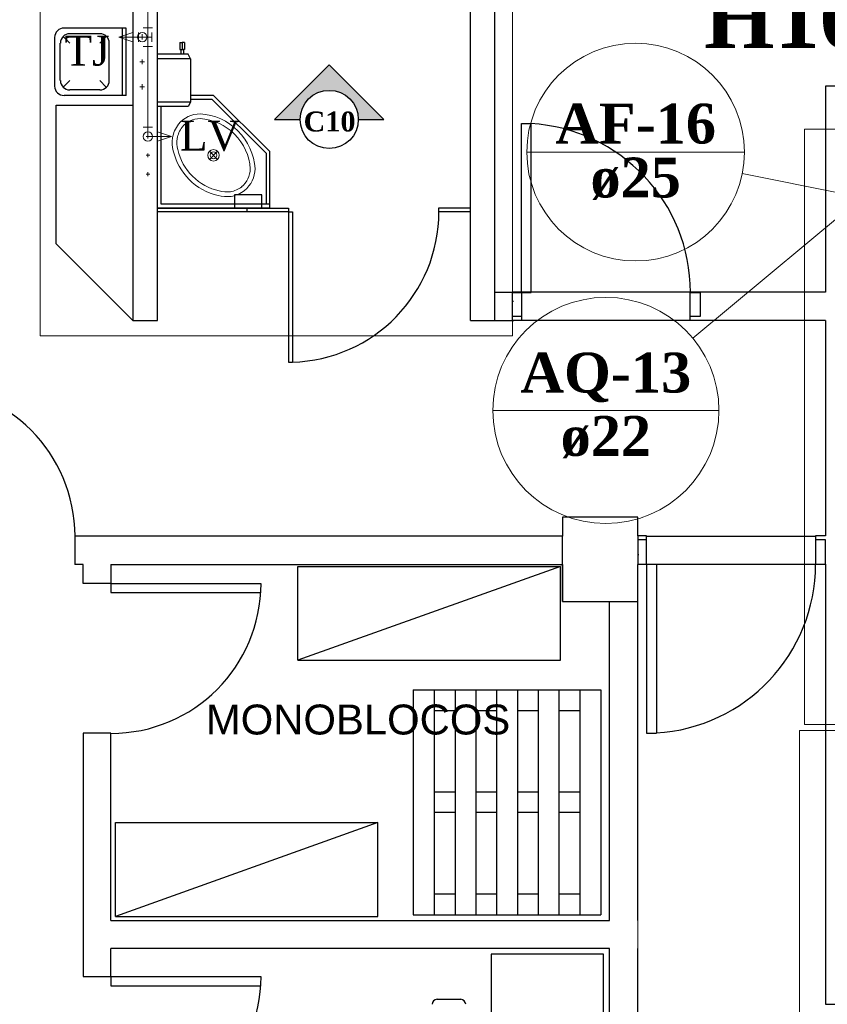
# Model space of a CAD drawing. Header units: millimetres. Extents: x 335 to 91596, y -1 to 84.
# Tile 22 of 87: x 379 to 385, y 12 to 19. Entities that reach past the tile are written whole.
import ezdxf

# ---------------------------------------------------------------- set-up
doc = ezdxf.new("R2010")
doc.units = ezdxf.units.MM
doc.header["$MEASUREMENT"] = 0
for name, color, linetype, lineweight in [('AF-Conexões', 7, 'Continuous', 20), ('AF-Conexões detalhe', 7, 'Continuous', 20), ('AF-Indicação coluna', 5, 'Continuous', 20), ('AF-Textos coluna', 7, 'Continuous', 20), ('AF-Textos conexão', 7, 'Continuous', 20), ('AF-Tubos', 5, 'Continuous', 20), ('AF-Tubos detalhe', 5, 'Continuous', 20), ('AQ-Conexões detalhe', 7, 'Continuous', 20), ('AQ-Indicação coluna', 5, 'Continuous', 20), ('AQ-Textos coluna', 7, 'Continuous', 20), ('DI-Detalhes', 7, 'Continuous', 20), ('SIMBOLOS INT', 8, 'Continuous', 5)]:
    doc.layers.add(name, color=color, linetype=linetype, lineweight=lineweight)
doc.styles.add('Arial', font='arial.ttf')
doc.styles.add('TimesNewRoman', font='times.ttf')
doc.styles.add('TimesNewRomanN', font='timesbd.ttf')

msp = doc.modelspace()

# ---------------------------------------------------------------- hatches: boundary and pattern name
at = {"linetype": 'Continuous'}
msp.add_hatch(color=3, dxfattribs=at).paths.add_polyline_path([(381.0978, 18.602), (380.9178, 18.602), (381.3038, 18.988), (381.6898, 18.602), (381.5098, 18.602), (381.5058, 18.644), (381.4918, 18.686), (381.4708, 18.723), (381.4418, 18.755), (381.4068, 18.781), (381.3678, 18.797), (381.3248, 18.807), (381.2808, 18.807), (381.2388, 18.798), (381.1998, 18.781), (381.1668, 18.755), (381.1368, 18.723), (381.1148, 18.686), (381.1028, 18.647)])

# ---------------------------------------------------------------- linework, layer by layer
at = {"color": 7}
for p, q in [((379.915, 20.8272), (379.915, 17.1792)), ((380.088, 17.1792), (380.088, 20.8272)), ((382.303, 17.1792), (382.303, 20.8272)), ((382.476, 17.1792), (382.476, 20.8272)), ((380.247, 19.1472), (380.247, 19.0982)), ((380.247, 19.1472), (380.264, 19.1472)), ((380.247, 19.0982), (380.255, 19.0982)), ((380.255, 19.0982), (380.273, 19.0982)), ((380.255, 19.0982), (380.255, 19.0642)), ((380.281, 19.1472), (380.264, 19.1472)), ((380.264, 19.1472), (380.264, 19.0982)), ((380.273, 19.0982), (380.273, 19.0642)), ((380.281, 19.0982), (380.273, 19.0982)), ((380.281, 19.1472), (380.281, 19.0982)), ((380.306, 19.0642), (380.087, 19.0642)), ((380.322, 19.0312), (380.087, 19.0312)), ((380.322, 19.0312), (380.306, 19.0642)), ((380.322, 19.0312), (380.322, 18.7252)), ((384.8142, 18.8375), (384.8142, 17.3785)), ((385.0095, 18.8375), (384.8142, 18.8375)), ((380.485, 18.7722), (380.322, 18.7722)), ((380.485, 18.7722), (380.322, 18.7722)), ((380.883, 18.3742), (380.485, 18.7722)), ((380.883, 18.3742), (380.485, 18.7722)), ((379.372, 17.7222), (379.372, 18.7042)), ((379.372, 18.7042), (379.915, 18.7042)), ((380.322, 18.7252), (380.087, 18.7252)), ((380.306, 18.6932), (380.087, 18.6932)), ((380.114, 18.0032), (380.114, 18.6932)), ((380.322, 18.7252), (380.306, 18.6932)), ((380.322, 18.7452), (380.474, 18.7452)), ((380.474, 18.7452), (380.857, 18.3632)), ((382.6632, 18.5737), (382.7336, 18.5737)), ((382.6632, 17.3784), (382.6632, 18.5737)), ((382.7336, 17.3784), (382.7336, 18.5737)), ((380.857, 18.3632), (380.857, 18.0032)), ((380.883, 18.0032), (380.883, 18.3742)), ((380.883, 18.0032), (380.883, 18.3742)), ((380.828, 18.0682), (380.634, 18.0682)), ((380.634, 18.0682), (380.634, 17.9752)), ((380.828, 17.9752), (380.828, 18.0682)), ((380.883, 18.0032), (380.114, 18.0032)), ((380.883, 17.9762), (380.883, 18.0032)), ((380.087, 17.9762), (380.883, 17.9762)), ((380.087, 17.9752), (381.016, 17.9752)), ((381.016, 17.9482), (380.087, 17.9482)), ((380.721, 17.9752), (380.721, 17.9482)), ((380.721, 17.9752), (380.828, 17.9752)), ((381.016, 17.9752), (381.016, 17.9482)), ((381.016, 17.9482), (381.016, 16.8852)), ((381.016, 17.9482), (381.043, 17.9482)), ((381.043, 17.9482), (381.043, 16.8852)), ((382.303, 17.9752), (382.077, 17.9752)), ((382.077, 17.9752), (382.077, 17.9482)), ((382.303, 17.9482), (382.077, 17.9482)), ((379.915, 17.1792), (379.372, 17.7222)), ((382.61, 17.3782), (382.476, 17.3782)), ((384.8142, 17.3804), (382.6007, 17.3804)), ((382.6007, 17.3784), (382.6632, 17.3784)), ((382.6007, 17.1792), (382.6007, 17.3784)), ((382.6632, 17.3784), (382.6632, 17.1792)), ((382.6632, 17.3784), (382.7336, 17.3784)), ((383.8586, 17.3784), (383.9289, 17.3784)), ((383.8586, 17.1792), (383.8586, 17.3784)), ((383.9289, 17.3784), (383.9289, 17.2065)), ((382.6087, 17.3129), (382.5997, 17.3129)), ((379.915, 17.1792), (380.088, 17.1792)), ((382.303, 17.1792), (382.61, 17.1792)), ((382.6632, 17.2065), (382.6007, 17.2065)), ((382.6632, 17.1792), (382.6007, 17.1792)), ((382.6632, 17.1811), (384.8142, 17.1811)), ((383.9289, 17.2065), (383.8586, 17.2065)), ((383.9289, 17.1792), (383.8586, 17.1792)), ((384.8142, 17.1793), (384.8142, 15.6539)), ((381.016, 16.8852), (381.043, 16.8852)), ((383.485, 15.7862), (382.954, 15.7862)), ((382.954, 15.7862), (382.954, 15.6522)), ((383.4861, 15.7867), (382.9548, 15.7867)), ((382.9548, 15.7867), (382.9548, 15.652)), ((383.4861, 15.6539), (383.4861, 15.7867)), ((382.954, 15.6522), (379.505, 15.6522)), ((379.505, 15.6522), (379.505, 15.4522)), ((382.954, 15.1892), (382.954, 15.6522)), ((382.9548, 15.4528), (382.9548, 15.652)), ((383.5486, 15.6539), (383.4861, 15.6539)), ((383.4861, 15.6539), (383.4861, 15.4547)), ((383.5486, 15.6266), (383.4861, 15.6266)), ((383.5486, 15.4547), (383.5486, 15.6539)), ((383.5486, 15.652), (384.7439, 15.652)), ((384.8142, 15.6539), (384.7439, 15.6539)), ((384.7439, 15.6539), (384.7439, 15.4547)), ((384.8142, 15.6266), (384.7439, 15.6266)), ((384.8142, 15.4547), (384.8142, 15.6266)), ((383.494, 15.5202), (383.485, 15.5202)), ((379.562, 15.4522), (379.505, 15.4522)), ((379.76, 15.4522), (382.954, 15.4522)), ((382.9548, 15.4528), (382.9548, 15.1891)), ((383.4861, 15.4547), (383.5486, 15.4547)), ((384.8142, 15.4528), (383.4861, 15.4528)), ((383.487, 12.9332), (383.487, 15.4528)), ((383.5486, 15.4547), (383.5486, 14.2594)), ((383.5486, 15.4547), (383.6189, 15.4547)), ((383.6189, 15.4547), (383.6189, 14.2594)), ((384.7439, 15.4547), (384.8142, 15.4547)), ((384.8142, 15.4547), (384.8142, 12.3395)), ((379.76, 15.3182), (380.821, 15.3182)), ((379.76, 15.3182), (379.76, 15.2542)), ((379.76, 15.2542), (380.821, 15.2542)), ((382.954, 15.1892), (383.485, 15.1892)), ((382.9548, 15.1891), (383.2829, 15.1891)), ((383.2829, 15.1891), (383.4861, 15.1891)), ((383.287, 12.9332), (383.287, 15.1892)), ((381.898, 14.5652), (383.225, 14.5652)), ((381.898, 14.5652), (381.898, 12.9732)), ((382.046, 14.5652), (382.046, 12.9732)), ((382.194, 14.5652), (382.194, 12.9732)), ((382.34, 14.5652), (382.34, 12.9732)), ((382.487, 14.5652), (382.487, 12.9732)), ((382.636, 14.5652), (382.636, 12.9732)), ((382.783, 14.5652), (382.783, 12.9732)), ((382.929, 14.5652), (382.929, 12.9732)), ((383.077, 14.5652), (383.077, 12.9732)), ((383.225, 14.5652), (383.225, 12.9732)), ((382.046, 14.4192), (382.194, 14.4192)), ((382.34, 14.4192), (382.487, 14.4192)), ((382.636, 14.4192), (382.783, 14.4192)), ((382.929, 14.4192), (383.077, 14.4192)), ((383.5486, 14.2594), (383.6189, 14.2594)), ((382.046, 13.8442), (382.194, 13.8442)), ((382.34, 13.8442), (382.487, 13.8442)), ((382.636, 13.8442), (382.783, 13.8442)), ((382.929, 13.8442), (383.077, 13.8442)), ((382.046, 13.6982), (382.194, 13.6982)), ((382.34, 13.6982), (382.487, 13.6982)), ((382.636, 13.6982), (382.783, 13.6982)), ((382.929, 13.6982), (383.077, 13.6982)), ((382.046, 13.1212), (382.194, 13.1212)), ((382.34, 13.1212), (382.487, 13.1212)), ((382.636, 13.1212), (382.783, 13.1212)), ((382.929, 13.1212), (383.077, 13.1212)), ((381.898, 12.9732), (383.225, 12.9732)), ((382.449, 12.6952), (382.449, 10.5722)), ((383.245, 12.6952), (382.449, 12.6952)), ((383.245, 10.5722), (383.245, 12.6952)), ((383.287, 10.5452), (383.287, 12.7342)), ((383.487, 10.5452), (383.487, 12.7342)), ((379.76, 12.5352), (380.821, 12.5352)), ((379.76, 12.5352), (379.76, 12.4692)), ((379.76, 12.4692), (380.821, 12.4692)), ((382.234, 12.3732), (382.068, 12.3732)), ((384.8142, 12.3395), (385.0095, 12.3395))]:
    msp.add_line(p, q, dxfattribs=at)
at = {"color": 8}
for p, q in [((379.8667, 19.2487), (379.4277, 19.2487)), ((379.8407, 18.7707), (379.8407, 19.2487)), ((379.8667, 18.7707), (379.8667, 19.2487)), ((379.3637, 18.8377), (379.3637, 19.1827)), ((379.4687, 19.1427), (379.4207, 19.1887)), ((379.6817, 19.2087), (379.4687, 19.2087)), ((379.6817, 19.1427), (379.7267, 19.1887)), ((379.4007, 18.8777), (379.4007, 19.1427)), ((379.7467, 18.8777), (379.7467, 19.1427)), ((379.4687, 18.8777), (379.4207, 18.8297)), ((379.6817, 18.8777), (379.7267, 18.8297)), ((379.8667, 18.7707), (379.4277, 18.7707)), ((379.6817, 18.8107), (379.4687, 18.8107))]:
    msp.add_line(p, q, dxfattribs=at)
at = {"color": 3}
for p, q in [((380.9178, 18.602), (381.3038, 18.988)), ((381.3038, 18.988), (381.6898, 18.602)), ((380.9178, 18.602), (381.0978, 18.602)), ((381.5098, 18.602), (381.6898, 18.602))]:
    msp.add_line(p, q, dxfattribs=at)
at = {"color": 7}
for points in [[(379.76, 15.4522), (379.76, 15.3182), (379.562, 15.3182), (379.562, 15.4522)], [(381.082, 14.7752), (382.94, 14.7752), (382.94, 15.4382), (381.082, 14.7752), (381.082, 15.4382), (382.94, 15.4382)], [(379.76, 12.9332), (379.76, 14.2582), (379.562, 14.2582), (379.562, 12.5352), (379.76, 12.5352), (379.76, 12.7342)], [(379.792, 12.9612), (381.649, 12.9612), (381.649, 13.6252), (379.792, 12.9612), (379.792, 13.6252), (381.649, 13.6252)], [(379.76, 12.9332), (383.287, 12.9332)], [(383.287, 12.7342), (379.76, 12.7342)]]:
    msp.add_lwpolyline(points, dxfattribs=at)
at = {"color": 3}
msp.add_circle((381.3038, 18.602), 0.206, dxfattribs=at)
at = {"color": 8}
for centre, start, end in [((379.4277, 19.1827), 90, 180), ((379.4687, 19.1427), 90, 180), ((379.6817, 19.1427), 0, 90), ((379.4277, 18.8377), 180, 270), ((379.4687, 18.8777), 180, 270), ((379.6817, 18.8777), 270, 0)]:
    msp.add_arc(centre, 0.0663, start, end, dxfattribs=at)
at = {"color": 7}
for centre, radius, start, end in [((382.6632, 17.3784), 1.1962, 0.00001, 86.7576), ((381.016, 17.9482), 1.0636, 271.43, 0), ((378.444, 15.6522), 1.0614, 0, 90), ((383.5486, 15.4547), 1.1962, 273.242, 0), ((379.76, 15.3182), 1.0614, 270, 0), ((379.76, 12.5352), 1.0614, 270, 0), ((382.068, 12.3392), 0.0356, 90, 180), ((382.234, 12.3392), 0.0356, 0, 90)]:
    msp.add_arc(centre, radius, start, end, dxfattribs=at)
at = {"layer": 'AF-Conexões', "linetype": 'Continuous'}
for p, q in [((379.9881, 19.2514), (380.0547, 19.2514)), ((380.0214, 19.1847), (380.0214, 19.2514)), ((379.9547, 19.2181), (379.9547, 19.1514)), ((380.0214, 19.1847), (379.9547, 19.1847)), ((380.0214, 19.1847), (380.0214, 19.1181)), ((380.0547, 19.1181), (379.988, 19.1181))]:
    msp.add_line(p, q, dxfattribs=at)
at = {"layer": 'AF-Conexões detalhe', "linetype": 'Continuous'}
for p, q in [((379.915, 19.2181), (379.815, 19.1847)), ((379.915, 19.2181), (379.815, 19.1847)), ((379.9817, 19.1847), (379.815, 19.1847)), ((379.915, 19.1514), (379.815, 19.1847)), ((379.9817, 19.1847), (379.815, 19.1847)), ((379.915, 19.1514), (379.815, 19.1847)), ((379.915, 19.2181), (379.915, 19.1514)), ((379.915, 19.2181), (379.915, 19.1514)), ((379.9817, 19.1847), (380.0483, 19.1847)), ((380.0483, 19.2181), (380.0483, 19.1514)), ((379.9879, 18.5478), (380.0546, 18.5478)), ((380.0212, 18.4811), (380.0213, 18.5478)), ((380.0212, 18.4811), (380.1879, 18.4811)), ((380.0879, 18.5144), (380.0879, 18.4478)), ((380.0879, 18.5144), (380.1879, 18.4811)), ((380.0879, 18.4478), (380.1879, 18.4811))]:
    msp.add_line(p, q, dxfattribs=at)
for centre in [(379.9817, 19.1847), (379.9817, 19.1847), (379.9817, 19.1847), (380.0212, 18.4811), (380.0212, 18.4811)]:
    msp.add_circle(centre, 0.0333, dxfattribs=at)
at = {"layer": 'AF-Indicação coluna'}
for p, q in [((382.7016, 18.3708), (384.2416, 18.3708)), ((384.9428, 18.0753), (384.2265, 18.2192))]:
    msp.add_line(p, q, dxfattribs=at)
msp.add_circle((383.4716, 18.3708), 0.77, dxfattribs=at)
at = {"layer": 'AF-Tubos'}
msp.add_line((380.0214, 20.8272), (380.0214, 19.2514), dxfattribs=at)
at = {"layer": 'AF-Tubos detalhe'}
for p, q in [((380.0214, 19.1847), (379.9817, 19.1847)), ((380.0214, 19.1181), (380.0213, 18.5478))]:
    msp.add_line(p, q, dxfattribs=at)
at = {"layer": 'AQ-Conexões detalhe'}
msp.add_line((383.487, 12.9332), (383.487, 12.7342), dxfattribs=at)
at = {"layer": 'AQ-Indicação coluna'}
for p, q in [((384.9428, 17.9419), (383.876, 17.0544)), ((382.461, 16.5427), (384.061, 16.5427))]:
    msp.add_line(p, q, dxfattribs=at)
msp.add_circle((383.261, 16.5427), 0.8, dxfattribs=at)
at = {"layer": 'DI-Detalhes', "color": 3, "linetype": 'Continuous'}
for points in [[(382.6007, 17.0702), (379.26, 17.0702), (379.26, 23.7964), (382.6007, 23.7964), (382.6007, 17.0702)], [(386.8599, 14.3195), (384.6664, 14.3195), (384.6664, 18.5342), (386.8599, 18.5342), (386.8599, 14.3195)], [(392.0798, 12.1687), (384.6305, 12.1687), (384.6305, 14.2775), (392.0798, 14.2775), (392.0798, 12.1687)]]:
    msp.add_lwpolyline(points, close=True, dxfattribs=at)
at = {"layer": 'SIMBOLOS INT', "linetype": 'Continuous'}
for p, q in [((379.9817, 19.1847), (379.9647, 19.1847)), ((379.9817, 19.1847), (379.9817, 19.2047)), ((379.9817, 19.1847), (379.9817, 19.1687)), ((379.9817, 19.1847), (379.9967, 19.1847)), ((379.9817, 19.0097), (379.9817, 19.0257)), ((379.9817, 19.0097), (379.9647, 19.0097)), ((379.9817, 19.0097), (379.9967, 19.0097)), ((379.9817, 19.0097), (379.9817, 18.9927)), ((379.9817, 18.8337), (379.9647, 18.8337)), ((379.9817, 18.8337), (379.9817, 18.8507)), ((379.9817, 18.8337), (379.9817, 18.8137)), ((379.9817, 18.8337), (379.9967, 18.8337)), ((380.0213, 18.4812), (380.0083, 18.4812)), ((380.0213, 18.4812), (380.0213, 18.4952)), ((380.0213, 18.4812), (380.0213, 18.4682)), ((380.0213, 18.4812), (380.0343, 18.4812)), ((380.0213, 18.3482), (380.0083, 18.3482)), ((380.0213, 18.3482), (380.0213, 18.3612)), ((380.0213, 18.3482), (380.0343, 18.3482)), ((380.0213, 18.3482), (380.0213, 18.3352)), ((380.5145, 18.3772), (380.4565, 18.3192)), ((380.5145, 18.3192), (380.4572, 18.3765)), ((380.0213, 18.2152), (380.0083, 18.2152)), ((380.0213, 18.2152), (380.0213, 18.2282)), ((380.0213, 18.2152), (380.0213, 18.2012)), ((380.0213, 18.2152), (380.0343, 18.2152))]:
    msp.add_line(p, q, dxfattribs=at)
for radius in [0.0407, 0.024]:
    msp.add_circle((380.4855, 18.3482), radius, dxfattribs=at)
for centre, radius, start, end in [((380.3929, 18.4394), 0.2023, 90.618, 140.548), ((380.3929, 18.4394), 0.169, 90.998, 140.422), ((380.3674, 18.2344), 0.3746, 44.516, 86.496), ((380.3674, 18.2344), 0.4079, 44.516, 86.676), ((380.4042, 18.4366), 0.2119, 141.823, 170.477), ((380.4042, 18.4366), 0.1786, 141.943, 170.195), ((380.4473, 18.4429), 0.2545, 173.516, 194.275), ((380.3717, 18.2301), 0.3746, 3.50399, 45.484), ((380.3717, 18.2301), 0.4079, 3.32399, 45.484), ((380.4473, 18.4429), 0.2212, 173.747, 194.424), ((380.6008, 18.4677), 0.4091, 192.262, 225.45), ((380.6008, 18.4677), 0.3758, 192.172, 225.45), ((380.605, 18.4635), 0.3758, 224.55, 257.828), ((380.5767, 18.2556), 0.169, 309.578, 359.002), ((380.5767, 18.2556), 0.2023, 309.452, 359.382), ((380.605, 18.4635), 0.4091, 224.55, 257.738), ((380.5746, 18.2662), 0.1786, 279.805, 308.057), ((380.5803, 18.31), 0.2545, 255.725, 276.484), ((380.5803, 18.31), 0.2212, 255.575, 276.253), ((380.5746, 18.2662), 0.2119, 279.523, 308.177)]:
    msp.add_arc(centre, radius, start, end, dxfattribs=at)

# ---------------------------------------------------------------- texts
at = {"color": 3, "insert": (381.49, 18.5148), "char_height": 0.1412, "width": 0.667703, "attachment_point": 9, "line_spacing_factor": 0.798, "style": 'TimesNewRomanN'}
msp.add_mtext('C10', dxfattribs=at)
at = {"insert": (381.508, 14.2461), "char_height": 0.2118, "width": 4.419286, "attachment_point": 8, "line_spacing_factor": 0.798, "style": 'Arial'}
msp.add_mtext('MONOBLOCOS', dxfattribs=at)
at = {"layer": 'AF-Textos coluna', "char_height": 0.2824, "attachment_point": 8, "line_spacing_factor": 0.798, "style": 'TimesNewRomanN'}
for s, insert, width in [('AF-16', (383.472, 18.4274), 2.063465), ('ø25', (383.472, 18.0324), 1.16565)]:
    msp.add_mtext(s, dxfattribs=dict(at, insert=insert, width=width))
at = {"layer": 'AF-Textos conexão', "char_height": 0.2118, "attachment_point": 7, "line_spacing_factor": 0.798, "style": 'TimesNewRoman'}
for s, insert, width in [('TJ', (379.431, 18.9801), 0.607615), ('LV', (380.248, 18.3771), 0.809165)]:
    msp.add_mtext(s, dxfattribs=dict(at, insert=insert, width=width))
at = {"layer": 'AQ-Textos coluna', "char_height": 0.2824, "attachment_point": 8, "line_spacing_factor": 0.798, "style": 'TimesNewRomanN'}
for s, insert, width in [('AQ-13', (383.261, 16.5994), 2.191724), ('ø22', (383.261, 16.2034), 1.16565)]:
    msp.add_mtext(s, dxfattribs=dict(at, insert=insert, width=width))
at = {"layer": 'DI-Detalhes', "color": 3, "insert": (384.526, 19.102), "char_height": 0.4236, "width": 2.065351, "attachment_point": 8, "line_spacing_factor": 0.798, "style": 'TimesNewRomanN'}
msp.add_mtext('H16', dxfattribs=at)

doc.saveas('drawing.dxf')
